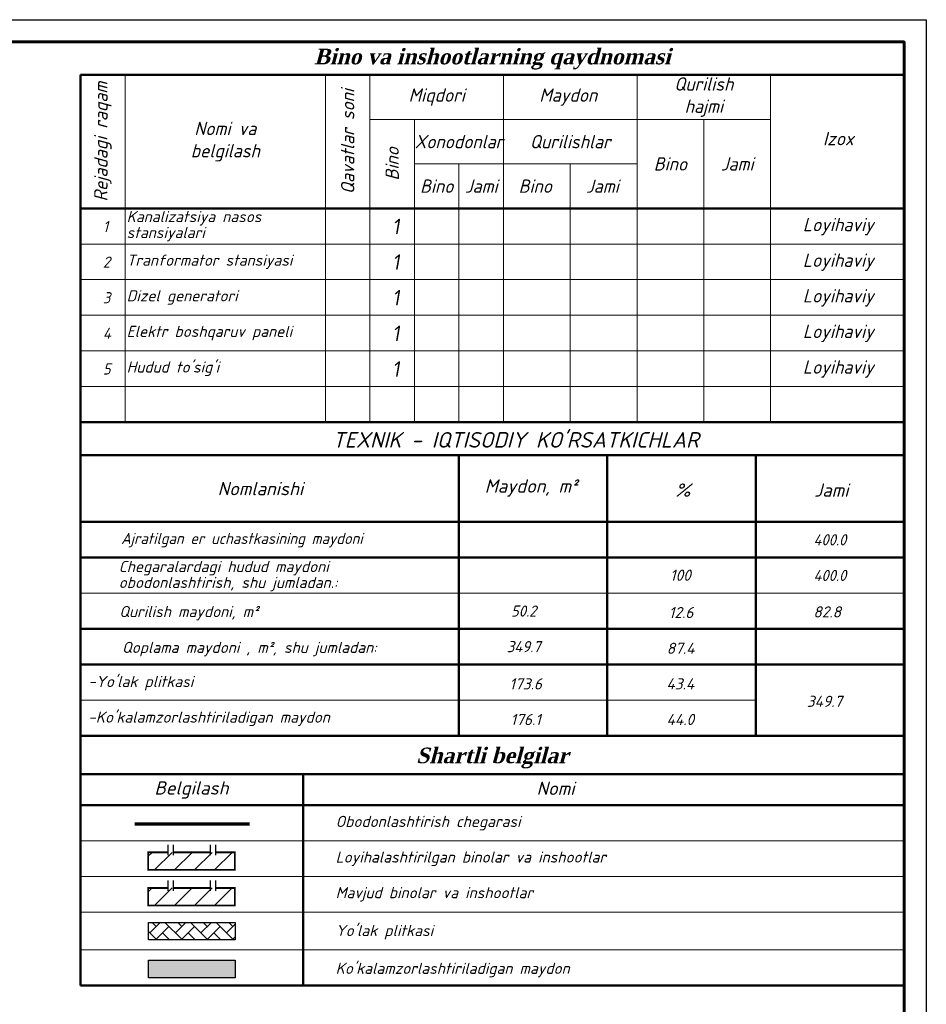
# Model space of a CAD drawing. Header units: inches. Extents: x -397 to 1532, y 9 to 603.
# Tile 29 of 29: x 414 to 618, y 208 to 429. Entities that reach past the tile are written whole.
import ezdxf

# ---------------------------------------------------------------- set-up
doc = ezdxf.new("R2010")
doc.units = ezdxf.units.IN
doc.header["$MEASUREMENT"] = 0
doc.layers.add('.', color=7, linetype='Continuous', lineweight=15)
doc.layers.add('ГП Таблицы', color=7, linetype='Continuous')
doc.layers.add('Проезды проект', color=250, linetype='Continuous')
doc.styles.add('GOST_R', font='isocpeur.ttf', dxfattribs={"oblique": 15})
doc.styles.get("Standard").update_dxf_attribs({"font": 'arial.ttf'})
doc.styles.add('ГОСТ 2.304', font='isocpeur.ttf', dxfattribs={"oblique": 10})
doc.linetypes.add('GrZeml', pattern='A,12.7,-5.08,["|",Standard,S=2.54,R=0,X=-2.54,Y=-1.27],-0.1', length=17.88)

# ---------------------------------------------------------------- blocks, each defined once
blk = doc.blocks.new('*U26')
at = {"color": 0, "ltscale": 25}
blk.add_lwpolyline([(-59400, 42000), (0, 42000), (0, 0), (-59400, 0)], close=True, dxfattribs=at)
at = {"color": 0, "lineweight": 60, "ltscale": 25}
blk.add_lwpolyline([(-57400, 41500), (-500, 41500), (-500, 500), (-57400, 500)], close=True, dxfattribs=at)

msp = doc.modelspace()

# ---------------------------------------------------------------- hatches: boundary and pattern name
at = {"layer": '.', "transparency": 33554687}
h = msp.add_hatch(dxfattribs=at)
h.set_pattern_fill('AR-HBONE', color=256, scale=0.02)
h.set_pattern_definition([(45, (-1101010.4512, -9190000.2996), (0, 2.87368195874), [6.096, -2.032]), (135, (-1101009.0144, -9189998.8628), (3e-16, 2.87368195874), [6.096, -2.032])])
h.paths.add_polyline_path([(442.82, 226.62), (462.31, 226.62), (462.31, 222.69), (442.82, 222.69)])
at = {"linetype": 'ByBlock', "lineweight": 20, "ltscale": 200, "true_color": 0x000000, "transparency": 33554559}
h = msp.add_hatch(dxfattribs=at)
h.set_pattern_fill('ANSI31', color=18)
h.set_pattern_definition([(45, (-12.4335, 176.929), (-2.245064, 2.245064), [])])
h.paths.add_polyline_path([(442.75, 242.36), (462.24, 242.36), (462.24, 238.42), (442.75, 238.42)])
h = msp.add_hatch(dxfattribs=at)
h.set_pattern_fill('ANSI31', color=18)
h.set_pattern_definition([(45, (-12.4335, 168.929), (-2.245064, 2.245064), [])])
h.paths.add_polyline_path([(442.75, 234.36), (462.24, 234.36), (462.24, 230.42), (442.75, 230.42)])
at = {"layer": 'Проезды проект', "lineweight": 15, "ltscale": 100, "true_color": 0x759749, "transparency": 33554687}
h = msp.add_hatch(color=75, dxfattribs=at)
h.dxf.hatch_style = 1
h.paths.add_polyline_path([(442.82, 218.12), (462.31, 218.12), (462.31, 214.19), (442.82, 214.19)])

# ---------------------------------------------------------------- linework, layer by layer
at = {"color": 250, "linetype": 'Continuous', "lineweight": 50, "ltscale": 100}
for p, q in [((427.57, 416.99), (612.57, 416.99)), ((427.57, 416.99), (427.57, 212.43)), ((427.57, 386.99), (612.57, 386.99)), ((427.57, 338.99), (612.57, 338.99))]:
    msp.add_line(p, q, dxfattribs=at)
at = {"linetype": 'Continuous'}
msp.add_line((427.57, 386.99), (612.57, 386.99), dxfattribs=at)
at = {"color": 7, "lineweight": 20}
for p, q in [((437.57, 386.99), (437.57, 338.99)), ((482.57, 386.99), (482.57, 338.99)), ((492.57, 386.99), (492.57, 338.99)), ((502.57, 386.99), (502.57, 338.99)), ((512.57, 386.99), (512.57, 338.99)), ((522.57, 386.99), (522.57, 338.99)), ((537.57, 386.99), (537.57, 338.99)), ((552.57, 386.99), (552.57, 338.99)), ((567.57, 386.99), (567.57, 338.99)), ((567.57, 386.99), (567.57, 338.99)), ((582.57, 386.99), (582.57, 338.99)), ((427.57, 378.99), (612.57, 378.99)), ((427.57, 370.99), (612.57, 370.99)), ((427.57, 362.99), (612.57, 362.99)), ((427.57, 354.99), (612.57, 354.99)), ((427.57, 354.99), (612.57, 354.99)), ((427.57, 346.99), (612.57, 346.99)), ((427.57, 346.99), (612.57, 346.99)), ((427.57, 338.99), (612.57, 338.99))]:
    msp.add_line(p, q, dxfattribs=at)
at = {"lineweight": 50}
for p, q in [((512.57, 331.56), (512.57, 308.56)), ((545.9, 331.56), (545.9, 308.56)), ((579.23, 331.56), (579.23, 308.56)), ((427.57, 316.56), (612.57, 316.56)), ((427.57, 259.93), (612.57, 259.93)), ((477.57, 259.93), (477.57, 212.43)), ((427.57, 252.93), (612.57, 252.93))]:
    msp.add_line(p, q, dxfattribs=at)
at = {"lineweight": 20}
for p, q in [((427.57, 244.93), (612.57, 244.93)), ((427.57, 236.93), (612.57, 236.93)), ((427.57, 228.93), (612.57, 228.93))]:
    msp.add_line(p, q, dxfattribs=at)
at = {"color": 7, "lineweight": 20}
for points in [[(427.57, 416.99), (427.57, 386.99), (437.57, 386.99), (437.57, 416.99)], [(437.57, 416.99), (437.57, 386.99), (482.57, 386.99), (482.57, 416.99)], [(482.57, 416.99), (482.57, 386.99), (492.57, 386.99), (492.57, 416.99)], [(522.57, 416.99), (492.57, 416.99), (492.57, 406.99), (522.57, 406.99)], [(522.57, 416.99), (522.57, 406.99), (582.57, 406.99), (582.57, 416.99)], [(552.57, 416.99), (552.57, 406.99), (582.57, 406.99), (582.57, 416.99)], [(492.57, 406.99), (492.57, 386.99), (502.57, 386.99), (502.57, 406.99)], [(502.57, 406.99), (502.57, 396.99), (522.57, 396.99), (522.57, 406.99)], [(522.57, 406.99), (522.57, 396.99), (552.57, 396.99), (552.57, 406.99)], [(552.57, 406.99), (552.57, 386.99), (567.57, 386.99), (567.57, 406.99)], [(567.57, 406.99), (567.57, 386.99), (582.57, 386.99), (582.57, 406.99)], [(502.57, 396.99), (502.57, 386.99), (512.57, 386.99), (512.57, 396.99)], [(512.57, 396.99), (512.57, 386.99), (522.57, 386.99), (522.57, 396.99)], [(522.57, 396.99), (522.57, 386.99), (537.57, 386.99), (537.57, 396.99)], [(537.57, 396.99), (537.57, 386.99), (552.57, 386.99), (552.57, 396.99)]]:
    msp.add_lwpolyline(points, close=True, dxfattribs=at)
at = {"lineweight": 50}
for points in [[(427.57, 308.56), (612.57, 308.56)], [(427.57, 308.56), (612.57, 308.56)], [(512.57, 308.56), (512.57, 268.56)], [(545.9, 308.56), (545.9, 268.56)], [(579.23, 308.56), (579.23, 268.56)], [(427.57, 292.56), (612.57, 292.56)], [(427.57, 284.56), (612.57, 284.56)], [(427.57, 268.56), (612.57, 268.56)], [(427.57, 212.43), (612.57, 212.43)]]:
    msp.add_lwpolyline(points, dxfattribs=at)
at = {"lineweight": 20}
for points in [[(427.57, 300.56), (612.57, 300.56)], [(427.57, 292.56), (612.57, 292.56)], [(427.57, 292.56), (579.23, 292.56)], [(427.57, 292.56), (579.23, 292.56)], [(427.57, 276.56), (579.23, 276.56)], [(427.57, 268.56), (579.23, 268.56)], [(427.57, 268.56), (579.23, 268.56)], [(427.57, 220.43), (612.57, 220.43)], [(427.57, 212.43), (612.57, 212.43)]]:
    msp.add_lwpolyline(points, dxfattribs=at)
at = {"color": 1, "linetype": 'GrZeml', "lineweight": 70, "ltscale": 0.5}
msp.add_lwpolyline([(465.54, 248.69), (439.75, 248.69)], dxfattribs=at)
for points in [[(447.14, 244.02), (447.14, 241.72)], [(448.34, 244.02), (448.34, 241.72)], [(456.65, 244.02), (456.65, 241.72)], [(457.85, 244.02), (457.85, 241.72)], [(447.14, 236.02), (447.14, 233.72)], [(448.34, 236.02), (448.34, 233.72)], [(456.65, 236.02), (456.65, 233.72)], [(457.85, 236.02), (457.85, 233.72)]]:
    msp.add_lwpolyline(points)
at = {"color": 0, "lineweight": 30, "const_width": 0.4}
for points in [[(457.85, 242.36), (462.24, 242.36), (462.24, 238.42), (442.75, 238.42), (442.75, 242.36), (447.14, 242.36)], [(448.34, 242.36), (456.65, 242.36)], [(457.85, 234.36), (462.24, 234.36), (462.24, 230.42), (442.75, 230.42), (442.75, 234.36), (447.14, 234.36)], [(448.34, 234.36), (456.65, 234.36)]]:
    msp.add_lwpolyline(points, dxfattribs=at)
at = {"color": 0, "lineweight": 30}
msp.add_lwpolyline([(442.82, 226.62), (462.31, 226.62), (462.31, 222.69), (442.82, 222.69)], close=True, dxfattribs=at)
at = {"lineweight": 30}
msp.add_lwpolyline([(442.82, 218.12), (462.31, 218.12), (462.31, 214.19), (442.82, 214.19)], close=True, dxfattribs=at)
at = {"layer": 'ГП Таблицы', "lineweight": 50}
msp.add_line((427.57, 331.56), (612.57, 331.56), dxfattribs=at)

# ---------------------------------------------------------------- block references
at = {"xscale": 0.01, "yscale": 0.01, "zscale": 0.01}
msp.add_blockref('*U26', (617.57, 9.38), dxfattribs=at)

# ---------------------------------------------------------------- texts
at = {"ltscale": 100, "attachment_point": 5, "style": 'GOST_R'}
for s, insert, char_height, width in [('{\\fTimes New Roman|b1|i0|c204|p18;\\PBino va inshootlarning qaydnomasi}', (520.07, 423.43), 3.5, 185), ('Maydon, m²', (528.76, 324.19), 3, 22.0511), ('Nomlanishi', (467.96, 324.06), 3, 22.0511), ('%', (562.89, 323.72), 3, 22.0511), ('Jami', (596.22, 323.72), 3, 22.0511), ('100', (562.32, 304.61), 2.5, 22.0511), ('12.6', (562.47, 296.22), 2.5, 22.0511), ('82.8', (595.29, 296.36), 2.5, 22.0511), ('87.4', (562.37, 288.19), 2.5, 22.0511), ('173.6', (527.56, 280.19), 2.5, 22.0511), ('43.4', (562.3, 280.21), 2.5, 22.0511), ('349.7', (594.7, 276.28), 2.5, 22.0511), ('176.1', (527.56, 272.19), 2.5, 22.0511), ('44.0', (562.3, 272.21), 2.5, 22.0511), ('\\pt56;{\\fTimes New Roman|b1|i0|c204|p18;Shartli belgilar}', (520.07, 263.54), 3.5, 185), ('Nomi', (534.26, 256.75), 3, 28.9434), ('Belgilash', (452.47, 256.38), 3, 22.0511)]:
    msp.add_mtext(s, dxfattribs=dict(at, insert=insert, char_height=char_height, width=width))
at = {"char_height": 3, "attachment_point": 5, "style": 'GOST_R'}
for s, insert, width in [('{\\fGOST Common|b0|i0|c204|p34;Qurilish\\Phajmi}', (567.57, 411.99), 30), ('{\\fGOST Common|b0|i0|c204|p34;Miqdori}', (507.57, 411.99), 30), ('{\\fGOST Common|b0|i0|c204|p34;Maydon}', (537.12, 411.99), 60), ('{\\fGOST Common|b0|i0|c204|p34;Nomi va\\Pbelgilash}', (460.07, 401.99), 45), ('{\\fGOST Common|b0|i0|c0|p34;Xonodonlar}', (512.57, 401.99), 20), ('{\\fGOST Common|b0|i0|c204|p34;Qurilishlar}', (537.57, 401.99), 30), ('{\\fGOST Common|b0|i0|c0|p34;Izox}', (597.79, 402.67), 30), ('{\\fGOST Common|b0|i0|c0|p34;Bino}', (560.07, 396.99), 15), ('{\\fGOST Common|b0|i0|c0|p34;Jami}', (575.07, 396.99), 15), ('{\\fGOST Common|b0|i0|c0|p34;Bino}', (507.57, 391.99), 10), ('{\\fGOST Common|b0|i0|c0|p34;Jami}', (517.57, 391.99), 10), ('{\\fGOST Common|b0|i0|c0|p34;Bino}', (529.71, 391.99), 10), ('{\\fGOST Common|b0|i0|c0|p34;Jami}', (544.79, 391.99), 10), ('{\\fGOST Common|b0|i0|c0|p34;Loyihaviy}', (597.79, 382.91), 30), ('{\\fGOST Common|b0|i0|c0|p34;Loyihaviy}', (597.79, 374.91), 30), ('{\\fGOST Common|b0|i0|c0|p34;Loyihaviy}', (597.79, 366.91), 30), ('{\\fGOST Common|b0|i0|c0|p34;Loyihaviy}', (597.79, 358.91), 30), ('{\\fGOST Common|b0|i0|c0|p34;Loyihaviy}', (597.79, 350.91), 30)]:
    msp.add_mtext(s, dxfattribs=dict(at, insert=insert, width=width))
at = {"char_height": 3, "attachment_point": 5, "rotation": 90, "style": 'GOST_R'}
for s, insert, width in [('{\\fGOST Common|b0|i0|c204|p34;Qavatlar soni}', (487.57, 401.99), 30), ('{\\fGOST Common|b0|i0|c204|p34;Rejadagi raqam}', (432.57, 401.99), 30), ('{\\fGOST Common|b0|i0|c0|p34;Bino}', (497.57, 396.99), 20)]:
    msp.add_mtext(s, dxfattribs=dict(at, insert=insert, width=width))
at = {"linetype": 'Continuous', "lineweight": 25, "ltscale": 200, "line_spacing_factor": 0.857143}
for s, insert, char_height, width, attachment_point, style in [('Kanalizatsiya nasos \\Pstansiyalari', (437.92, 382.99), 2.5, 116.7369, 4, 'GOST_R'), ('{\\fGOST Common|b0|i0|c204|p34;1}', (432.57, 382.93), 2.5, 116.7369, 4, 'GOST_R'), ('{\\fGOST Common|b0|i0|c0|p34;1}', (497.57, 382.93), 3.5, 116.7369, 4, 'ГОСТ 2.304'), ('{\\fGOST Common|b0|i0|c0|p34;2}', (432.57, 374.93), 2.5, 116.7369, 4, 'GOST_R'), ('Tranformator stansiyasi', (437.92, 374.99), 2.5, 116.7369, 4, 'GOST_R'), ('{\\fGOST Common|b0|i0|c0|p34;1}', (497.57, 374.93), 3.5, 116.7369, 4, 'ГОСТ 2.304'), ('{\\fGOST Common|b0|i0|c0|p34;3}', (432.57, 366.93), 2.5, 116.7369, 4, 'GOST_R'), ('Dizel generatori', (437.92, 366.99), 2.5, 116.7369, 4, 'GOST_R'), ('{\\fGOST Common|b0|i0|c0|p34;1}', (497.57, 366.93), 3.5, 116.7369, 4, 'ГОСТ 2.304'), ('Elektr boshqaruv paneli ', (437.92, 358.99), 2.5, 116.7369, 4, 'GOST_R'), ('{\\fGOST Common|b0|i0|c0|p34;1}', (497.57, 358.93), 3.5, 116.7369, 4, 'ГОСТ 2.304'), ('{\\fGOST Common|b0|i0|c0|p34;4}', (432.57, 358.93), 2.5, 116.7369, 4, 'GOST_R'), ('{\\fGOST Common|b0|i0|c204|p34;5}', (432.57, 350.93), 2.5, 116.7369, 4, 'GOST_R'), ("Hudud to'sig'i", (437.92, 350.99), 2.5, 116.7369, 4, 'GOST_R'), ('{\\fGOST Common|b0|i0|c0|p34;1}', (497.57, 350.93), 3.5, 116.7369, 4, 'ГОСТ 2.304'), ('{\\W0.95;Ajratilgan er uchastkasining maydoni}', (436.68, 312.49), 2.5, 116.7369, 4, 'GOST_R'), ('Chegaralardagi hudud maydoni\\Pobodonlashtirish, shu jumladan.:', (436.13, 304.4), 2.5, 116.7369, 4, 'GOST_R'), ('\\A1;Qurilish maydoni, m²', (436.25, 296.07), 2.5, 116.7369, 4, 'GOST_R'), ('{\\fGOST Common|b0|i0|c0|p34;50.2}', (527.12, 296.56), 2.5, 15, 5, 'GOST_R'), ('\\A1;Qoplama maydoni , m², shu jumladan:', (436.87, 288.02), 2.5, 116.7369, 4, 'GOST_R'), ('{\\fGOST Common|b0|i0|c0|p34;349.7}', (527.12, 288.56), 2.5, 15, 5, 'GOST_R'), ("-Yo'lak plitkasi", (429.28, 280.36), 2.5, 116.7369, 4, 'GOST_R'), ("-Ko'kalamzorlashtiriladigan maydon", (429.28, 272.36), 2.5, 116.7369, 4, 'GOST_R')]:
    msp.add_mtext(s, dxfattribs=dict(at, insert=insert, char_height=char_height, width=width, attachment_point=attachment_point, style=style))
at = {"ltscale": 0.5, "char_height": 2.5, "width": 126.3128, "attachment_point": 4, "style": 'GOST_R'}
for s, insert in [('Obodonlashtirish chegarasi', (484.86, 248.93)), ('Loyihalashtirilgan binolar va inshootlar', (484.86, 240.93)), ('Mavjud binolar va inshootlar', (484.86, 232.93)), ("Yo'lak plitkasi", (484.86, 224.43)), ("Ko'kalamzorlashtiriladigan maydon", (484.86, 215.93))]:
    msp.add_mtext(s, dxfattribs=dict(at, insert=insert))
at = {"layer": 'ГП Таблицы', "ltscale": 100, "insert": (525.3, 333.25), "char_height": 3.5, "width": 120, "attachment_point": 8, "style": 'GOST_R'}
msp.add_mtext("{\\C0;TEXNIK - IQTISODIY KO'RSATKICHLAR}", dxfattribs=at)
at = {"layer": 'ГП Таблицы', "char_height": 2.5, "width": 33.34, "attachment_point": 5, "style": 'GOST_R'}
for insert in [(595.9, 312.56), (595.9, 304.56)]:
    msp.add_mtext('{\\W0.95;400.0}', dxfattribs=dict(at, insert=insert))

doc.saveas('drawing.dxf')
